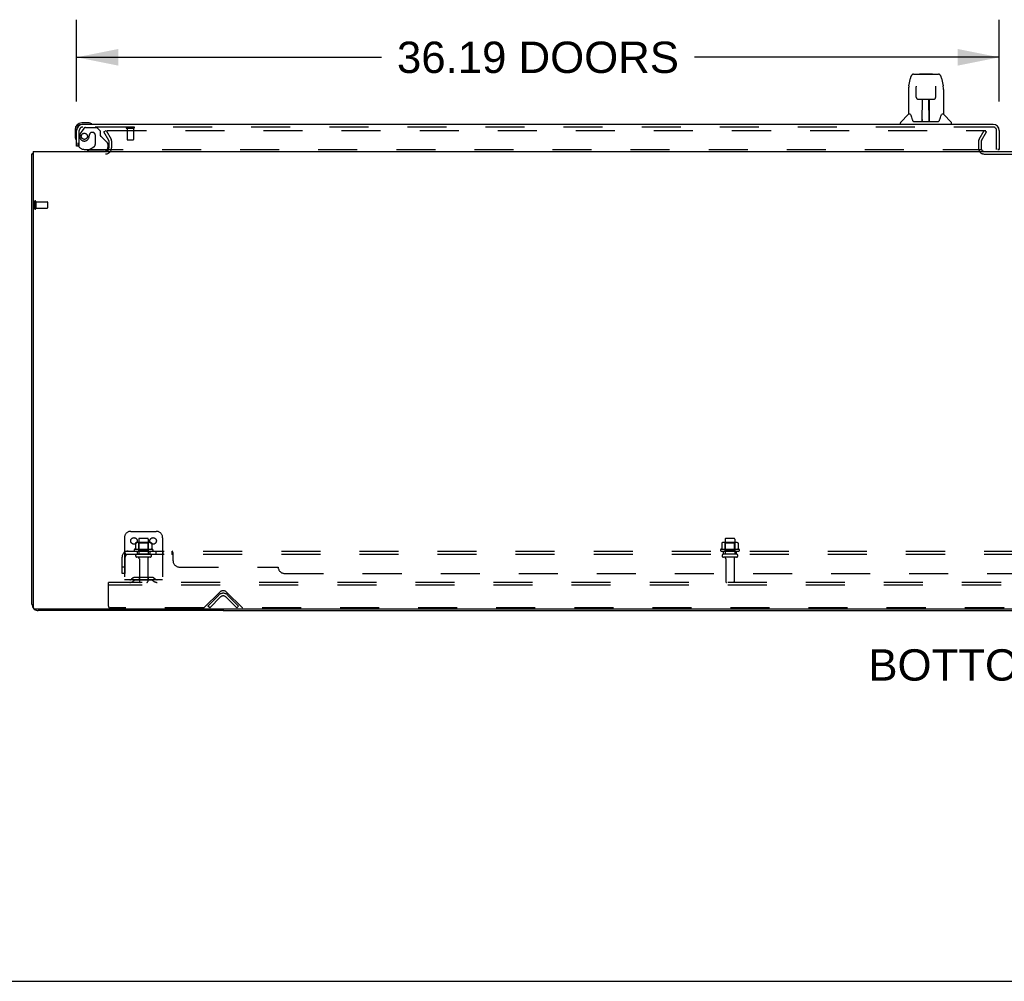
# Model space of a CAD drawing. Header units: inches. Extents: x 0 to 278, y 0 to 180.
# Tile 2 of 72: x 57 to 96, y 0 to 38. Entities that reach past the tile are written whole.
import ezdxf

# ---------------------------------------------------------------- set-up
doc = ezdxf.new("R2010")
doc.units = ezdxf.units.IN
doc.header["$LTSCALE"] = 15.310625
doc.header["$MEASUREMENT"] = 0
doc.linetypes.add('HIDDEN', pattern=[0.2, 0.1, -0.1])
doc.layers.get('0').update_dxf_attribs({"linetype": 'CONTINUOUS'})
for name, color, linetype in [('DEFAULT_2', 8, 'HIDDEN'), ('DIMENSIONS', 7, 'CONTINUOUS'), ('LEFTHAND_DOOR_ASSEMBLY', 7, 'CONTINUOUS'), ('SUBPANEL', 7, 'CONTINUOUS')]:
    doc.layers.add(name, color=color, linetype=linetype)
doc.styles.get("Standard").update_dxf_attribs({"font": 'arial.ttf'})
doc.dimstyles.new('DIMSTYLE_1', dxfattribs={"dimtxt": 1.228125, "dimasz": 1.6375, "dimexe": 0.09, "dimexo": 0.07, "dimgap": 0.0375, "dimtad": 0, "dimtih": 1, "dimtoh": 1, "dimzin": 4, "dimdsep": 46, "dimtxsty": 'Standard', "dimblk": '_FILLED', "dimblk1": '_FILLED', "dimblk2": '_FILLED', "dimcen": 0.09, "dimadec": 3, "dimazin": 1, "dimtfac": 1, "dimtdec": 3, "dimtofl": 0, "dimtmove": 0, "dimatfit": 3, "dimldrblk": '_FILLED', "dimfxl": 0, "dimtolj": 1, "dimtzin": 4, "dimarcsym": 0})

# ---------------------------------------------------------------- blocks, each defined once
blk = doc.blocks.new('_FILLED')
at = {"color": 0, "linetype": 'ByBlock'}
blk.add_solid([(0, 0), (-1, 0.2), (-1, -0.2)], dxfattribs=at)
blk = doc.blocks.new('*D8')
at = {"layer": 'DIMENSIONS', "color": 2, "linetype": 'Continuous'}
for p, q in [((59.447, 34.492), (59.447, 37.696)), ((95.634, 34.492), (95.634, 37.696)), ((59.447, 36.222), (71.402, 36.222)), ((95.634, 36.222), (83.679, 36.222))]:
    blk.add_line(p, q, dxfattribs=at)
at = {"layer": 'DIMENSIONS', "color": 2, "linetype": 'Continuous', "xscale": 1.6375, "yscale": 1.6375, "zscale": 1.6375, "rotation": 180}
blk.add_blockref('_FILLED', (59.447, 36.222), dxfattribs=at)
at = {"layer": 'DIMENSIONS', "color": 2, "linetype": 'Continuous', "xscale": 1.6375, "yscale": 1.6375, "zscale": 1.6375}
blk.add_blockref('_FILLED', (95.634, 36.222), dxfattribs=at)
at = {"layer": 'DIMENSIONS', "color": 2, "linetype": 'Continuous', "insert": (77.541, 36.836), "char_height": 1.22812, "width": 11.04856, "attachment_point": 2, "line_spacing_factor": 0.9}
blk.add_mtext('36.19 DOORS', dxfattribs=at)

msp = doc.modelspace()

# ---------------------------------------------------------------- linework, layer by layer
at = {"color": 3, "linetype": 'Continuous'}
for p, q in [((57.749, 32.534), (57.749, 14.646)), ((57.749, 32.534), (135.395, 32.534)), ((57.697, 14.781), (57.697, 32.43)), ((135.335, 14.586), (57.809, 14.586)), ((65.197, 14.534), (57.943, 14.534))]:
    msp.add_line(p, q, dxfattribs=at)
at = {"color": 7, "linetype": 'Continuous'}
for p, q in [((57.749, 32.43), (57.697, 32.43)), ((65.197, 14.586), (65.197, 14.534)), ((65.197, 14.534), (127.947, 14.534)), ((0, 0), (278.375, 0))]:
    msp.add_line(p, q, dxfattribs=at)
at = {"color": 3, "linetype": 'Continuous'}
for points in [[(57.732, 32.446), (57.725, 32.444), (57.721, 32.444), (57.717, 32.443), (57.714, 32.442), (57.712, 32.441), (57.709, 32.441), (57.706, 32.44), (57.704, 32.439), (57.702, 32.438), (57.7, 32.437), (57.699, 32.435), (57.698, 32.434), (57.697, 32.433), (57.697, 32.432), (57.697, 32.43)], [(57.749, 32.45), (57.749, 32.45), (57.745, 32.449), (57.74, 32.448), (57.736, 32.447), (57.732, 32.446)]]:
    msp.add_lwpolyline(points, dxfattribs=at)
for centre, radius, start, end in [((60.575, 32.677), 0.142, 270, 333.5334), ((57.943, 14.781), 0.246, 180, 219.4399), ((57.809, 14.646), 0.06, 180, 270), ((57.943, 14.781), 0.246, 230.5601, 270)]:
    msp.add_arc(centre, radius, start, end, dxfattribs=at)
at = {"layer": 'DEFAULT_2', "color": 8, "linetype": 'HIDDEN'}
for p, q in [((60.517, 33.295), (60.607, 33.347)), ((60.713, 32.955), (60.517, 33.295)), ((60.607, 33.347), (60.803, 33.007)), ((60.653, 33.347), (95.103, 33.347)), ((94.84, 33.007), (95.036, 33.347)), ((94.93, 32.955), (95.126, 33.295)), ((95.036, 33.347), (95.126, 33.295)), ((60.718, 32.677), (60.718, 32.938)), ((60.822, 32.677), (60.822, 32.938)), ((94.822, 32.938), (94.822, 32.649)), ((94.926, 32.938), (94.926, 32.649)), ((95.041, 32.43), (98.103, 32.43)), ((57.801, 30.572), (57.801, 30.288)), ((57.844, 30.572), (57.844, 30.288)), ((57.844, 30.554), (58.291, 30.554)), ((58.301, 30.544), (58.301, 30.316)), ((57.844, 30.306), (58.291, 30.306)), ((61.322, 17.388), (61.322, 15.638)), ((61.572, 17.638), (62.572, 17.638)), ((62.822, 17.388), (62.822, 15.638)), ((61.753, 17.178), (61.753, 16.96)), ((62.327, 17.199), (61.816, 17.199)), ((61.888, 17.179), (61.868, 17.199)), ((61.884, 17.333), (61.884, 16.738)), ((61.888, 16.883), (61.888, 17.179)), ((62.255, 17.179), (61.888, 17.179)), ((62.229, 17.363), (61.914, 17.363)), ((62.255, 17.179), (62.275, 17.199)), ((62.255, 16.883), (62.255, 17.179)), ((62.259, 17.333), (62.259, 16.738)), ((62.391, 17.178), (62.391, 16.96)), ((84.753, 17.178), (84.753, 16.96)), ((85.327, 17.199), (84.816, 17.199)), ((84.888, 17.179), (84.868, 17.199)), ((84.884, 17.333), (84.884, 16.738)), ((84.888, 16.883), (84.888, 17.179)), ((85.255, 17.179), (84.888, 17.179)), ((85.229, 17.363), (84.914, 17.363)), ((85.255, 17.179), (85.275, 17.199)), ((85.255, 16.883), (85.255, 17.179)), ((85.259, 17.333), (85.259, 16.738)), ((85.391, 17.178), (85.391, 16.96)), ((62.428, 16.933), (61.716, 16.933)), ((61.738, 16.863), (62.406, 16.863)), ((62.329, 16.738), (61.814, 16.738)), ((62.329, 16.628), (61.814, 16.628)), ((61.888, 16.883), (61.868, 16.863)), ((62.255, 16.883), (61.888, 16.883)), ((62.255, 16.883), (62.275, 16.863)), ((85.428, 16.933), (84.716, 16.933)), ((84.738, 16.863), (85.406, 16.863)), ((85.329, 16.738), (84.814, 16.738)), ((85.329, 16.628), (84.814, 16.628)), ((84.888, 16.883), (84.868, 16.863)), ((85.255, 16.883), (84.888, 16.883)), ((85.255, 16.883), (85.275, 16.863)), ((61.907, 16.566), (61.907, 15.668)), ((62.237, 16.566), (62.237, 15.668)), ((84.907, 16.566), (84.907, 15.668)), ((85.237, 16.566), (85.237, 15.668)), ((60.697, 15.534), (60.697, 15.638)), ((132.447, 15.638), (60.697, 15.638)), ((60.697, 14.701), (60.697, 15.534)), ((132.447, 15.534), (60.697, 15.534)), ((62.822, 15.742), (61.322, 15.742)), ((61.665, 15.811), (61.597, 15.762)), ((61.725, 15.726), (61.657, 15.677)), ((62.412, 15.832), (61.731, 15.832)), ((62.412, 15.728), (61.731, 15.728)), ((61.897, 15.832), (61.897, 15.728)), ((62.247, 15.832), (62.247, 15.728)), ((62.418, 15.726), (62.486, 15.677)), ((62.479, 15.811), (62.547, 15.762)), ((64.456, 14.647), (65.064, 15.256)), ((64.593, 14.712), (65.023, 15.141)), ((64.666, 14.638), (65.096, 15.068)), ((65.298, 15.068), (65.727, 14.638)), ((65.329, 15.256), (65.938, 14.647)), ((65.371, 15.141), (65.801, 14.712)), ((64.666, 14.638), (64.593, 14.712)), ((65.727, 14.638), (65.801, 14.712)), ((64.434, 14.638), (60.759, 14.638)), ((95.809, 14.638), (65.959, 14.638))]:
    msp.add_line(p, q, dxfattribs=at)
for points in [[(60.633, 33.329), (60.633, 33.331), (60.634, 33.333), (60.634, 33.335), (60.635, 33.337), (60.636, 33.338), (60.638, 33.34), (60.639, 33.341), (60.641, 33.343), (60.643, 33.344), (60.645, 33.345), (60.647, 33.346), (60.649, 33.346), (60.651, 33.347), (60.653, 33.347)], [(60.635, 33.322), (60.635, 33.323), (60.634, 33.325), (60.634, 33.327), (60.633, 33.329), (60.633, 33.329)], [(61.759, 17.187), (61.757, 17.186), (61.756, 17.185), (61.755, 17.184), (61.754, 17.182), (61.753, 17.181), (61.753, 17.179), (61.753, 17.178)], [(62.385, 17.187), (62.386, 17.186), (62.388, 17.185), (62.389, 17.184), (62.39, 17.182), (62.39, 17.181), (62.391, 17.179), (62.391, 17.178)], [(84.759, 17.187), (84.757, 17.186), (84.756, 17.185), (84.755, 17.184), (84.754, 17.182), (84.753, 17.181), (84.753, 17.179), (84.753, 17.178)], [(85.385, 17.187), (85.386, 17.186), (85.388, 17.185), (85.389, 17.184), (85.39, 17.182), (85.39, 17.181), (85.391, 17.179), (85.391, 17.178)], [(61.753, 16.96), (61.753, 16.958), (61.753, 16.957), (61.752, 16.956), (61.752, 16.955), (61.752, 16.955), (61.751, 16.954), (61.751, 16.954), (61.751, 16.953), (61.75, 16.953), (61.75, 16.952), (61.75, 16.952), (61.749, 16.952), (61.749, 16.952), (61.749, 16.951), (61.748, 16.951), (61.748, 16.951), (61.748, 16.951), (61.748, 16.951)], [(62.396, 16.951), (62.396, 16.951), (62.395, 16.951), (62.395, 16.951), (62.395, 16.951), (62.395, 16.952), (62.394, 16.952), (62.394, 16.952), (62.394, 16.952), (62.393, 16.953), (62.393, 16.953), (62.393, 16.954), (62.392, 16.954), (62.392, 16.955), (62.392, 16.955), (62.391, 16.956), (62.391, 16.957), (62.391, 16.958), (62.391, 16.96)], [(84.753, 16.96), (84.753, 16.958), (84.753, 16.957), (84.752, 16.956), (84.752, 16.955), (84.752, 16.955), (84.751, 16.954), (84.751, 16.954), (84.751, 16.953), (84.75, 16.953), (84.75, 16.952), (84.75, 16.952), (84.749, 16.952), (84.749, 16.952), (84.749, 16.951), (84.748, 16.951), (84.748, 16.951), (84.748, 16.951), (84.748, 16.951)], [(85.396, 16.951), (85.396, 16.951), (85.395, 16.951), (85.395, 16.951), (85.395, 16.951), (85.395, 16.952), (85.394, 16.952), (85.394, 16.952), (85.394, 16.952), (85.393, 16.953), (85.393, 16.953), (85.393, 16.954), (85.392, 16.954), (85.392, 16.955), (85.392, 16.955), (85.391, 16.956), (85.391, 16.957), (85.391, 16.958), (85.391, 16.96)]]:
    msp.add_lwpolyline(points, dxfattribs=at)
for centre in [(61.697, 17.263), (62.447, 17.263)]:
    msp.add_circle(centre, 0.128, dxfattribs=at)
for centre, radius, start, end in [((60.685, 32.938), 0.033, 0, 30), ((60.685, 32.938), 0.137, 0, 30), ((94.959, 32.938), 0.137, 150, 180), ((94.959, 32.938), 0.033, 150, 180), ((60.575, 32.677), 0.246, 270, 360), ((60.575, 32.677), 0.142, 333.5334, 360), ((95.041, 32.649), 0.219, 180, 270), ((95.041, 32.649), 0.115, 180, 270), ((57.822, 30.572), 0.0215, 0, 180), ((58.291, 30.544), 0.01, 0, 90), ((57.822, 30.288), 0.0215, 180, 360), ((58.291, 30.316), 0.01, 270, 360), ((61.572, 17.388), 0.25, 90, 180), ((62.572, 17.388), 0.25, 0, 90), ((61.816, 17.058), 0.141, 90, 113.95), ((61.914, 17.333), 0.03, 90, 180), ((62.229, 17.333), 0.03, 0, 90), ((62.327, 17.058), 0.141, 66.05, 90), ((84.816, 17.058), 0.141, 90, 113.95), ((84.914, 17.333), 0.03, 90, 180), ((85.229, 17.333), 0.03, 0, 90), ((85.327, 17.058), 0.141, 66.05, 90), ((61.738, 16.901), 0.0384, 124.4497, 270), ((62.072, 16.333), 0.698, 117.6814, 120.6631), ((61.814, 16.683), 0.055, 90, 270), ((61.844, 16.566), 0.0625, 0, 90), ((62.299, 16.566), 0.0625, 90, 180), ((62.329, 16.683), 0.055, 270, 90), ((62.072, 16.333), 0.698, 59.3369, 62.3186), ((62.406, 16.901), 0.0384, 270, 55.5503), ((84.738, 16.901), 0.0384, 124.4497, 270), ((85.072, 16.333), 0.698, 117.6814, 120.6631), ((84.814, 16.683), 0.055, 90, 270), ((84.844, 16.566), 0.0625, 0, 90), ((85.299, 16.566), 0.0625, 90, 180), ((85.329, 16.683), 0.055, 270, 90), ((85.072, 16.333), 0.698, 59.3369, 62.3186), ((85.406, 16.901), 0.0384, 270, 55.5503), ((61.536, 15.846), 0.104, 270, 305.7539), ((61.536, 15.846), 0.208, 270, 305.7539), ((61.731, 15.718), 0.114, 90, 125.7539), ((61.731, 15.718), 0.01, 90, 125.7539), ((61.937, 15.668), 0.03, 180, 270), ((62.207, 15.668), 0.03, 270, 360), ((62.412, 15.718), 0.114, 54.2461, 90), ((62.412, 15.718), 0.01, 54.2461, 90), ((62.608, 15.846), 0.208, 234.2461, 270), ((62.608, 15.846), 0.104, 234.2461, 270), ((84.937, 15.668), 0.03, 180, 270), ((85.207, 15.668), 0.03, 270, 360), ((65.197, 14.967), 0.246, 45, 135), ((65.197, 15.123), 0.188, 45, 135), ((65.197, 14.967), 0.142, 45, 135), ((60.759, 14.701), 0.0625, 180, 270), ((64.434, 14.668), 0.03, 270, 315), ((65.959, 14.668), 0.03, 225, 270), ((95.809, 14.668), 0.03, 270, 315)]:
    msp.add_arc(centre, radius, start, end, dxfattribs=at)
at = {"layer": 'LEFTHAND_DOOR_ASSEMBLY', "color": 7, "linetype": 'Continuous'}
for p, q in [((92.275, 35.561), (93.159, 35.561)), ((92.361, 35.561), (92.36, 35.561)), ((92.521, 35.58), (92.501, 35.561)), ((92.521, 35.58), (92.997, 35.58)), ((92.997, 35.58), (93.017, 35.561)), ((93.159, 35.561), (93.244, 35.561)), ((92.085, 35.101), (92.151, 35.406)), ((93.368, 35.406), (93.433, 35.101)), ((92.07, 34.958), (92.07, 33.986)), ((92.371, 35.086), (92.371, 35.083)), ((92.371, 35.083), (92.372, 35.08)), ((92.372, 35.08), (92.372, 35.076)), ((92.372, 35.076), (92.372, 35.068)), ((92.374, 34.937), (92.372, 35.068)), ((92.379, 34.654), (92.374, 34.937)), ((93.14, 34.654), (93.147, 35.067)), ((93.147, 35.075), (93.147, 35.08)), ((93.147, 35.067), (93.147, 35.075)), ((93.439, 35.071), (93.433, 35.101)), ((93.448, 34.957), (93.448, 33.986)), ((92.379, 34.654), (92.38, 34.641)), ((92.46, 34.576), (92.58, 34.576)), ((92.61, 33.73), (92.625, 34.577)), ((92.616, 34.577), (92.904, 34.577)), ((92.618, 34.161), (92.618, 34.577)), ((92.885, 33.71), (92.87, 34.577)), ((92.901, 33.71), (92.901, 34.577)), ((92.939, 34.576), (93.059, 34.576)), ((92.143, 33.986), (92.07, 33.986)), ((92.14, 33.986), (92.146, 33.975)), ((92.621, 34.352), (92.618, 34.352)), ((92.621, 34.34), (92.618, 34.34)), ((92.901, 34.352), (92.874, 34.352)), ((92.901, 34.34), (92.874, 34.34)), ((92.878, 34.112), (92.901, 34.112)), ((92.901, 34.108), (92.878, 34.108)), ((93.372, 33.975), (93.378, 33.984)), ((93.448, 33.986), (93.375, 33.986)), ((59.906, 33.652), (59.65, 33.652)), ((59.944, 33.649), (59.906, 33.652)), ((91.755, 33.592), (91.755, 33.655)), ((92.065, 33.98), (91.767, 33.682)), ((92.206, 33.821), (92.221, 33.774)), ((92.221, 33.774), (92.224, 33.765)), ((92.274, 33.71), (93.245, 33.71)), ((92.611, 33.782), (92.611, 33.756)), ((92.618, 33.71), (92.618, 33.715)), ((92.884, 33.756), (92.884, 33.782)), ((93.295, 33.765), (93.298, 33.774)), ((93.454, 33.98), (93.752, 33.682)), ((93.763, 33.592), (93.763, 33.655)), ((59.387, 33.389), (59.387, 33.133)), ((59.447, 33.389), (59.447, 33.346)), ((59.693, 33.592), (59.65, 33.592)), ((59.387, 33.133), (59.39, 33.095)), ((59.522, 32.738), (59.447, 32.738)), ((59.958, 32.613), (59.889, 32.573)), ((59.889, 32.534), (59.889, 32.573)), ((95.572, 32.613), (95.634, 32.613))]:
    msp.add_line(p, q, dxfattribs=at)
at = {"layer": 'LEFTHAND_DOOR_ASSEMBLY', "color": 3, "linetype": 'Continuous'}
for p, q in [((59.447, 32.738), (59.447, 33.346)), ((95.388, 33.592), (59.693, 33.592)), ((95.634, 33.346), (95.634, 32.613))]:
    msp.add_line(p, q, dxfattribs=at)
at = {"layer": 'LEFTHAND_DOOR_ASSEMBLY', "color": 8, "linetype": 'HIDDEN'}
for p, q in [((59.551, 32.738), (59.551, 33.346)), ((59.727, 33.434), (59.625, 33.289)), ((95.388, 33.488), (59.693, 33.488)), ((59.791, 33.467), (60.243, 33.467)), ((60.079, 33.275), (60.046, 33.275)), ((60.369, 33.341), (60.243, 33.467)), ((60.369, 33.341), (60.369, 33.162)), ((61.409, 33.445), (61.693, 33.445)), ((61.427, 33.445), (61.427, 32.998)), ((61.675, 33.445), (61.675, 32.998)), ((95.53, 32.613), (95.53, 33.346)), ((59.948, 33.177), (59.948, 33.189)), ((60.177, 33.177), (60.177, 32.798)), ((60.427, 33.104), (60.647, 32.884)), ((61.437, 32.988), (61.665, 32.988)), ((59.551, 32.738), (59.522, 32.738)), ((59.739, 32.613), (95.572, 32.613)), ((60.519, 32.534), (59.889, 32.534)), ((59.958, 32.613), (60.127, 32.711)), ((60.676, 32.814), (60.676, 32.691))]:
    msp.add_line(p, q, dxfattribs=at)
at = {"layer": 'LEFTHAND_DOOR_ASSEMBLY', "color": 7, "linetype": 'Continuous'}
for points in [[(92.275, 35.561), (92.271, 35.561), (92.258, 35.559), (92.245, 35.556), (92.233, 35.55), (92.221, 35.544), (92.211, 35.536), (92.202, 35.527), (92.194, 35.517), (92.187, 35.507), (92.18, 35.495), (92.174, 35.483), (92.168, 35.469), (92.163, 35.454), (92.158, 35.438), (92.153, 35.419), (92.151, 35.406)], [(93.368, 35.406), (93.365, 35.419), (93.36, 35.438), (93.355, 35.455), (93.35, 35.47), (93.344, 35.483), (93.338, 35.496), (93.332, 35.507), (93.325, 35.518), (93.316, 35.527), (93.307, 35.536), (93.297, 35.544), (93.285, 35.551), (93.273, 35.556), (93.26, 35.559), (93.247, 35.561), (93.244, 35.561)], [(92.085, 35.101), (92.08, 35.07), (92.074, 35.03), (92.071, 34.99), (92.07, 34.958)], [(92.371, 35.089), (92.371, 35.089), (92.371, 35.09), (92.371, 35.089), (92.371, 35.089), (92.371, 35.088), (92.371, 35.087), (92.371, 35.086)], [(93.147, 35.08), (93.147, 35.084), (93.147, 35.085), (93.147, 35.087), (93.147, 35.088), (93.147, 35.089), (93.147, 35.089), (93.148, 35.089)], [(93.448, 34.957), (93.447, 34.991), (93.444, 35.031), (93.439, 35.071)], [(92.38, 34.641), (92.384, 34.629), (92.389, 34.617), (92.396, 34.606), (92.405, 34.597), (92.415, 34.589), (92.426, 34.583), (92.438, 34.579), (92.449, 34.577), (92.458, 34.576)], [(92.58, 34.576), (92.583, 34.576), (92.592, 34.577), (92.6, 34.577)], [(92.6, 34.577), (92.608, 34.577), (92.616, 34.577)], [(92.904, 34.577), (92.912, 34.577), (92.92, 34.577)], [(92.92, 34.577), (92.928, 34.577), (92.936, 34.576), (92.939, 34.576)], [(93.06, 34.576), (93.07, 34.577), (93.082, 34.58), (93.094, 34.584), (93.105, 34.59), (93.114, 34.598), (93.123, 34.607), (93.13, 34.618), (93.135, 34.63), (93.138, 34.642), (93.14, 34.654)], [(92.146, 33.975), (92.16, 33.947), (92.175, 33.911), (92.19, 33.869), (92.206, 33.821)], [(92.224, 33.765), (92.228, 33.752), (92.233, 33.742), (92.238, 33.733)], [(92.238, 33.733), (92.244, 33.726), (92.249, 33.72), (92.256, 33.715), (92.263, 33.712), (92.271, 33.71), (92.273, 33.71)], [(93.245, 33.71), (93.247, 33.71), (93.255, 33.712), (93.262, 33.715), (93.269, 33.72), (93.275, 33.726), (93.28, 33.733)], [(93.28, 33.733), (93.285, 33.742), (93.29, 33.752), (93.295, 33.765)], [(93.298, 33.774), (93.312, 33.82), (93.328, 33.867), (93.343, 33.91), (93.358, 33.946), (93.372, 33.975)]]:
    msp.add_lwpolyline(points, dxfattribs=at)
at = {"layer": 'LEFTHAND_DOOR_ASSEMBLY', "color": 8, "linetype": 'HIDDEN'}
msp.add_circle((59.751, 33.125), 0.12, dxfattribs=at)
at = {"layer": 'LEFTHAND_DOOR_ASSEMBLY', "color": 7, "linetype": 'Continuous'}
for centre, radius, start, end in [((92.078, 33.966), 0.0197, 97.5, 135), ((93.44, 33.966), 0.0197, 45, 82.5), ((59.65, 33.389), 0.263, 90, 180), ((59.906, 33.402), 0.25, 59.1101, 90), ((60.027, 33.607), 0.015, 270, 353.6204), ((60.027, 33.604), 0.015, 6.3796, 59.1101), ((91.795, 33.655), 0.0394, 135, 180), ((92.63, 33.73), 0.0197, 179, 269.9232), ((92.865, 33.73), 0.0197, 270.0771, 1), ((93.724, 33.655), 0.0394, 0, 45), ((59.65, 33.389), 0.203, 90, 180), ((59.637, 33.133), 0.25, 180, 210.8899), ((59.435, 33.012), 0.015, 210.8899, 263.6204), ((59.432, 33.012), 0.015, 276.3796, 360), ((60.519, 32.691), 0.157, 270, 330.1697)]:
    msp.add_arc(centre, radius, start, end, dxfattribs=at)
at = {"layer": 'LEFTHAND_DOOR_ASSEMBLY', "color": 3, "linetype": 'Continuous'}
for centre, radius, start, end in [((59.693, 33.346), 0.246, 90, 180), ((95.388, 33.346), 0.246, 0, 90), ((95.572, 32.633), 0.02, 270, 360)]:
    msp.add_arc(centre, radius, start, end, dxfattribs=at)
at = {"layer": 'LEFTHAND_DOOR_ASSEMBLY', "color": 8, "linetype": 'HIDDEN'}
for centre, radius, start, end in [((59.693, 33.346), 0.142, 90, 180), ((59.941, 33.068), 0.386, 144.9, 163.1561), ((59.791, 33.388), 0.079, 90, 144.9), ((60.046, 33.177), 0.098, 90, 180), ((60.079, 33.177), 0.098, 0, 90), ((61.409, 33.467), 0.0215, 90, 270), ((61.693, 33.467), 0.0215, 270, 90), ((95.388, 33.346), 0.142, 0, 90), ((59.739, 32.863), 0.25, 180, 270), ((59.751, 33.125), 0.187, 163.1561, 342.1518), ((59.555, 33.189), 0.393, 342.0702, 358.3395), ((60.408, 33.162), 0.039, 180, 248.3904), ((60.357, 33.033), 0.1, 45, 68.3904), ((60.576, 32.814), 0.1, 0, 45), ((61.437, 32.998), 0.01, 180, 270), ((61.665, 32.998), 0.01, 270, 360), ((60.077, 32.798), 0.1, 300.092, 360), ((60.519, 32.691), 0.157, 330.1697, 360)]:
    msp.add_arc(centre, radius, start, end, dxfattribs=at)
at = {"layer": 'LEFTHAND_DOOR_ASSEMBLY', "color": 7, "linetype": 'Continuous'}
for centre, major_axis, start_param, end_param in [((92.61, 33.75), (0.0394, 0), -1.369355, -1.264777), ((92.885, 33.75), (0, 0.0394), -3.447611, -3.141593)]:
    msp.add_ellipse(centre, major_axis=major_axis, ratio=1, start_param=start_param, end_param=end_param, dxfattribs=at)
at = {"layer": 'SUBPANEL', "color": 8, "linetype": 'HIDDEN'}
for p, q in [((61.228, 15.988), (61.228, 16.626)), ((61.315, 16.809), (61.394, 16.713)), ((61.353, 16.738), (61.353, 16.863)), ((61.353, 16.863), (131.791, 16.863)), ((61.353, 16.738), (131.791, 16.738)), ((61.353, 15.988), (61.353, 16.626)), ((61.376, 16.734), (61.376, 16.734)), ((61.822, 16.863), (61.822, 16.738)), ((62.322, 16.863), (62.322, 16.738)), ((62.55, 16.863), (62.55, 16.738)), ((62.831, 16.863), (62.831, 16.738)), ((63.193, 16.738), (63.193, 16.863)), ((63.228, 16.488), (63.228, 16.809)), ((84.822, 16.738), (84.822, 16.863)), ((85.322, 16.738), (85.322, 16.863)), ((61.353, 16.238), (61.228, 16.238)), ((63.478, 16.238), (67.353, 16.238)), ((61.353, 15.988), (61.228, 15.988)), ((67.603, 15.988), (125.541, 15.988))]:
    msp.add_line(p, q, dxfattribs=at)
for points in [[(61.315, 16.809), (61.317, 16.811), (61.319, 16.814), (61.322, 16.817), (61.324, 16.821), (61.326, 16.825), (61.328, 16.828), (61.329, 16.832), (61.333, 16.84)], [(61.333, 16.84), (61.334, 16.844), (61.336, 16.847), (61.338, 16.851), (61.34, 16.854), (61.341, 16.856), (61.343, 16.859), (61.346, 16.861), (61.348, 16.862), (61.35, 16.863), (61.351, 16.863), (61.353, 16.863)], [(61.353, 16.797), (61.353, 16.798), (61.353, 16.798), (61.353, 16.798), (61.353, 16.798), (61.353, 16.798), (61.353, 16.797), (61.353, 16.797), (61.353, 16.796), (61.353, 16.796), (61.353, 16.795)], [(61.376, 16.734), (61.376, 16.734), (61.376, 16.734), (61.376, 16.735), (61.375, 16.735), (61.375, 16.736), (61.375, 16.736), (61.374, 16.737), (61.374, 16.737), (61.374, 16.738), (61.373, 16.739), (61.373, 16.739), (61.373, 16.74), (61.372, 16.74), (61.372, 16.741), (61.372, 16.742), (61.371, 16.743), (61.371, 16.743), (61.37, 16.744), (61.37, 16.745), (61.37, 16.746), (61.369, 16.746), (61.369, 16.747), (61.369, 16.748), (61.368, 16.749), (61.368, 16.75), (61.367, 16.75), (61.367, 16.751), (61.367, 16.752), (61.366, 16.753), (61.366, 16.754), (61.365, 16.755), (61.365, 16.756), (61.365, 16.757), (61.364, 16.758), (61.364, 16.759), (61.363, 16.76), (61.363, 16.761), (61.363, 16.762), (61.362, 16.763), (61.362, 16.764), (61.362, 16.765), (61.361, 16.766), (61.361, 16.767), (61.36, 16.768), (61.36, 16.769), (61.36, 16.77), (61.359, 16.771), (61.359, 16.772), (61.359, 16.773), (61.358, 16.774), (61.358, 16.775), (61.358, 16.776), (61.357, 16.777), (61.357, 16.778), (61.357, 16.779), (61.357, 16.78), (61.356, 16.781), (61.356, 16.782), (61.356, 16.783), (61.356, 16.784), (61.355, 16.785), (61.355, 16.786), (61.355, 16.787), (61.355, 16.788), (61.355, 16.789), (61.354, 16.789), (61.354, 16.79), (61.354, 16.791), (61.354, 16.792), (61.354, 16.793), (61.354, 16.794), (61.353, 16.794), (61.353, 16.795), (61.353, 16.796), (61.353, 16.796), (61.353, 16.797), (61.353, 16.797), (61.353, 16.797)], [(61.381, 16.72), (61.376, 16.724), (61.374, 16.726), (61.372, 16.728), (61.369, 16.73), (61.367, 16.732), (61.364, 16.734), (61.362, 16.735), (61.359, 16.737), (61.357, 16.737), (61.355, 16.738), (61.353, 16.738)], [(61.373, 16.738), (61.374, 16.737), (61.374, 16.737), (61.374, 16.736), (61.375, 16.736), (61.375, 16.735), (61.375, 16.735), (61.376, 16.735), (61.376, 16.734), (61.376, 16.734), (61.376, 16.734)], [(61.394, 16.713), (61.393, 16.712), (61.392, 16.712), (61.391, 16.712), (61.39, 16.713), (61.389, 16.713), (61.388, 16.714), (61.386, 16.715), (61.384, 16.717), (61.383, 16.718), (61.381, 16.72)], [(63.206, 16.854), (63.204, 16.856), (63.202, 16.859), (63.2, 16.861), (63.198, 16.862), (63.196, 16.863), (63.194, 16.863), (63.193, 16.863)], [(63.196, 16.863), (63.194, 16.863), (63.193, 16.863)], [(63.202, 16.732), (63.201, 16.734), (63.199, 16.735), (63.197, 16.737), (63.196, 16.737), (63.194, 16.738), (63.193, 16.738)], [(63.196, 16.737), (63.194, 16.738), (63.193, 16.738)], [(63.208, 16.724), (63.205, 16.728), (63.204, 16.73), (63.202, 16.732), (63.201, 16.734), (63.199, 16.735), (63.197, 16.737)], [(63.211, 16.844), (63.209, 16.847), (63.208, 16.851), (63.206, 16.854), (63.204, 16.856), (63.202, 16.859), (63.2, 16.861), (63.198, 16.862)], [(63.222, 16.712), (63.221, 16.713), (63.219, 16.713), (63.217, 16.714), (63.216, 16.715), (63.214, 16.717), (63.212, 16.718), (63.211, 16.72), (63.21, 16.722), (63.208, 16.724)], [(63.218, 16.828), (63.214, 16.836), (63.213, 16.84), (63.211, 16.844)], [(63.228, 16.713), (63.226, 16.712), (63.224, 16.712), (63.222, 16.712), (63.221, 16.713), (63.219, 16.713), (63.217, 16.714), (63.216, 16.715), (63.214, 16.717), (63.212, 16.718), (63.211, 16.72)], [(63.226, 16.811), (63.225, 16.814), (63.223, 16.817), (63.221, 16.821), (63.219, 16.825), (63.218, 16.828)], [(63.228, 16.713), (63.226, 16.712), (63.224, 16.712)], [(63.228, 16.809), (63.226, 16.811), (63.225, 16.814)]]:
    msp.add_lwpolyline(points, dxfattribs=at)
for centre, radius, start, end in [((61.465, 16.626), 0.237, 90, 180), ((61.465, 16.626), 0.112, 90, 180), ((63.478, 16.488), 0.25, 180, 270), ((67.603, 16.238), 0.25, 180, 270)]:
    msp.add_arc(centre, radius, start, end, dxfattribs=at)

# ---------------------------------------------------------------- texts
at = {"layer": 'DIMENSIONS', "color": 2, "linetype": 'Continuous', "insert": (96.598, 13.015), "char_height": 1.22812, "width": 12.17168, "attachment_point": 2, "line_spacing_factor": 0.9}
msp.add_mtext('BOTTOM VIEW', dxfattribs=at)

# ---------------------------------------------------------------- dimensions: what is measured, and where the dimension line sits
at = {"layer": 'DIMENSIONS', "color": 2, "linetype": 'Continuous'}
dim = msp.add_linear_dim(base=(59.447, 36.222), p1=(95.634, 34.422), p2=(59.447, 34.422), angle=180, text='<> DOORS', dimstyle='DIMSTYLE_1', dxfattribs=at)
dim.commit()
dim.dimension.update_dxf_attribs({"geometry": '*D8', "text_midpoint": (77.541, 36.222), "dimtype": 160})

doc.saveas('drawing.dxf')
